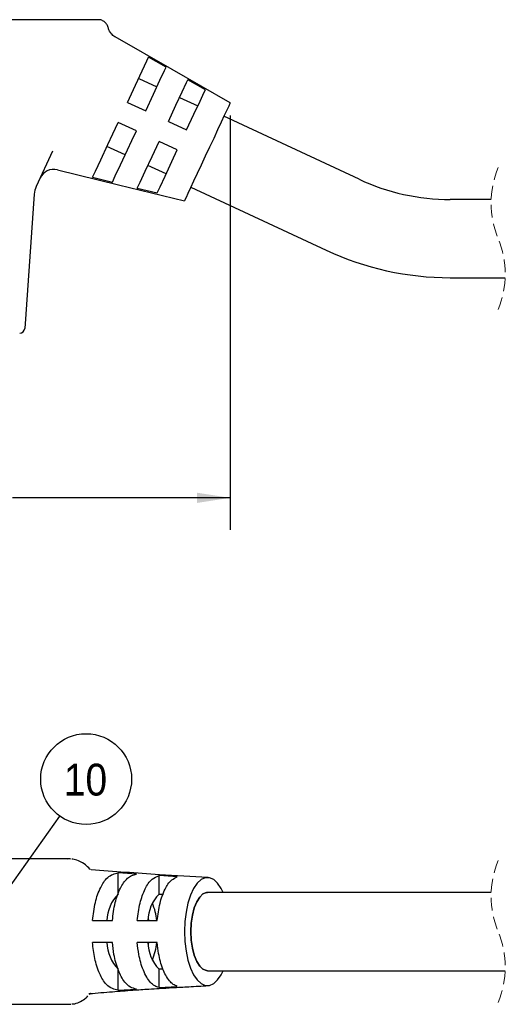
# Model space of a CAD drawing. Header units: millimetres. Extents: x 22 to 427, y 5 to 272.
# Tile 12 of 21: x 109 to 158, y 156 to 255. Entities that reach past the tile are written whole.
import ezdxf

# ---------------------------------------------------------------- set-up
doc = ezdxf.new("R2010")
doc.units = ezdxf.units.MM
doc.linetypes.add('HIDDEN', pattern=[1.905, 1.27, -0.635])
doc.layers.add('TEXT', color=140, linetype='Continuous')
doc.styles.add('SLDTEXTSTYLE0', font='Gothic.ttf', dxfattribs={"width": 0.913})
doc.styles.get("Standard").update_dxf_attribs({"font": 'Gothic.ttf'})
doc.dimstyles.new('SLDDIMSTYLE0', dxfattribs={"dimtxt": 3.175, "dimasz": 3.302, "dimexe": 0, "dimexo": 0.0625, "dimgap": 0.79375, "dimtad": 0, "dimtih": 1, "dimtoh": 1, "dimdec": 1, "dimrnd": 1e-09, "dimzin": 12, "dimdsep": 46, "dimtxsty": 'SLDTEXTSTYLE0', "dimsah": 1, "dimcen": 0.09, "dimadec": 0, "dimazin": 3, "dimtfac": 1, "dimtdec": 1, "dimtofl": 0, "dimtmove": 0, "dimatfit": 3, "dimfxl": 0, "dimfrac": 2, "dimtolj": 1, "dimtzin": 12, "dimarcsym": 0})
doc.dimstyles.new('SLDDIMSTYLE2', dxfattribs={"dimtxt": 0.18, "dimasz": 1.016, "dimexe": 0, "dimexo": 0.0625, "dimgap": 0, "dimtad": 0, "dimtih": 1, "dimtoh": 1, "dimdec": 0, "dimrnd": 1e-09, "dimzin": 0, "dimdsep": 46, "dimtxsty": 'Standard', "dimblk1": 'DOT', "dimblk2": 'DOT', "dimsah": 1, "dimcen": 0.09, "dimadec": 0, "dimazin": 0, "dimtfac": 1.016, "dimtdec": 0, "dimtofl": 0, "dimtmove": 0, "dimatfit": 3, "dimldrblk": 'DOT', "dimfxl": 0, "dimfrac": 2, "dimtolj": 1, "dimtzin": 0, "dimarcsym": 0})

# ---------------------------------------------------------------- blocks, each defined once
blk = doc.blocks.new('_D_5')
at = {"layer": 'TEXT', "color": 140}
for p, q in [((130.461, 245.056), (130.461, 203.763)), ((54.104, 231.314), (54.104, 203.763)), ((94.538, 209.458), (93.571, 209.458)), ((93.571, 209.458), (93.571, 204.417)), ((106.175, 209.458), (107.143, 209.458)), ((107.143, 209.458), (107.143, 204.417)), ((54.104, 206.938), (75.811, 206.938)), ((130.461, 206.938), (108.754, 206.938)), ((93.571, 204.417), (94.538, 204.417)), ((107.143, 204.417), (106.175, 204.417))]:
    blk.add_line(p, q, dxfattribs=at)
for points in [[(54.104, 206.938), (57.406, 206.43), (57.406, 207.446)], [(130.461, 206.938), (127.159, 207.446), (127.159, 206.43)]]:
    blk.add_solid(points, dxfattribs=at)
at = {"layer": 'TEXT', "color": 140, "char_height": 3.175, "attachment_point": 1, "style": 'SLDTEXTSTYLE0'}
for s, insert in [('76.4mm', (76.455, 208.473)), ('3.01in', (94.538, 208.473))]:
    blk.add_mtext(s, dxfattribs=dict(at, insert=insert))
blk = doc.blocks.new('SW_NOTE_6')
at = {"layer": 'TEXT', "color": 0}
blk.add_circle((2.621, 3.691), 4.527, dxfattribs=at)
at = {"layer": 'TEXT', "color": 0, "insert": (2.557, 5.229), "char_height": 3.175, "attachment_point": 2, "style": 'SLDTEXTSTYLE0'}
blk.add_mtext('10', dxfattribs=at)
blk = doc.blocks.new('_DOT')
at = {"color": 0, "linetype": 'ByBlock', "lineweight": -2}
blk.add_line((-0.5, 0), (-1, 0), dxfattribs=at)
at = {"color": 0, "linetype": 'ByBlock', "const_width": 0.5}
blk.add_lwpolyline([(-0.25, 0, 1), (0.25, 0, 1)], format="xyb", close=True, dxfattribs=at)

msp = doc.modelspace()

# ---------------------------------------------------------------- linework, layer by layer
at = {"color": 7, "linetype": 'Continuous', "lineweight": 25}
for p, q in [((117.322, 254.609), (65.341, 254.609)), ((124.061, 249.875), (122.321, 250.875)), ((121.336, 248.764), (123.149, 247.919)), ((127.977, 247.624), (126.236, 248.624)), ((125.415, 246.862), (127.227, 246.017)), ((120.22, 246.37), (122.033, 245.525)), ((124.298, 244.468), (126.111, 243.623)), ((143.295, 238.699), (129.832, 244.977)), ((121.103, 243.531), (119.29, 244.376)), ((119.986, 241.137), (118.174, 241.982)), ((125.181, 241.629), (123.369, 242.474)), ((112.765, 241.503), (111.121, 237.979)), ((124.065, 239.235), (122.252, 240.08)), ((116.735, 238.897), (118.718, 238.416)), ((121.196, 237.815), (123.179, 237.335)), ((126.536, 237.908), (139.998, 231.63)), ((110.92, 237.202), (109.985, 223.824)), ((156.448, 236.685), (152.381, 236.685)), ((152.381, 228.885), (157.849, 228.885)), ((114.392, 170.939), (95.793, 170.939)), ((121.103, 169.424), (119.29, 169.54)), ((119.29, 167.431), (119.29, 169.54)), ((125.181, 169.154), (123.369, 169.277)), ((123.369, 167.431), (123.369, 169.277)), ((123.369, 167.431), (123.794, 167.431)), ((141.647, 167.589), (128.184, 167.589)), ((152.381, 167.589), (141.647, 167.589)), ((156.448, 167.589), (152.381, 167.589)), ((122.291, 165.016), (122.321, 164.789)), ((116.735, 164.789), (118.718, 164.789)), ((121.196, 164.789), (123.179, 164.789)), ((118.718, 162.589), (116.735, 162.589)), ((123.179, 162.589), (121.196, 162.589)), ((122.321, 162.589), (122.292, 162.409)), ((119.29, 157.839), (119.29, 159.948)), ((123.369, 158.101), (123.369, 159.948)), ((123.753, 159.948), (123.369, 159.948)), ((128.184, 159.789), (141.647, 159.789)), ((141.647, 159.789), (152.381, 159.789)), ((152.381, 159.789), (157.849, 159.789)), ((123.369, 158.101), (125.181, 158.224)), ((116.38, 157.513), (116.534, 157.537)), ((119.29, 157.839), (121.103, 157.955)), ((95.8, 156.439), (114.392, 156.439))]:
    msp.add_line(p, q, dxfattribs=at)
at = {"color": 7, "linetype": 'Continuous', "lineweight": 25, "flags": 128}
for points in [[(130.461, 246.326), (124.669, 249.647), (119.001, 252.898)], [(120.22, 246.37), (121.019, 248.083), (121.687, 249.516), (122.151, 250.51), (122.321, 250.875)], [(122.033, 245.525), (122.811, 247.194), (123.46, 248.585), (123.906, 249.543), (124.061, 249.875)], [(124.298, 244.468), (125.053, 246.086), (125.677, 247.425), (126.102, 248.336), (126.236, 248.624)], [(126.111, 243.623), (126.847, 245.201), (127.453, 246.5), (127.859, 247.372), (127.977, 247.624)], [(130.461, 246.326), (130.422, 246.243), (130.307, 245.997), (130.12, 245.595), (129.867, 245.052), (129.556, 244.386), (129.199, 243.619), (128.807, 242.779), (128.394, 241.893), (127.974, 240.992), (127.56, 240.106), (127.169, 239.266), (126.811, 238.499), (126.501, 237.833), (126.247, 237.29), (126.06, 236.888), (125.945, 236.642), (125.906, 236.559)], [(116.735, 238.897), (117.024, 239.517), (117.551, 240.646), (118.255, 242.157), (118.764, 243.248), (119.29, 244.376)], [(118.718, 238.416), (119.005, 239.031), (119.525, 240.147), (120.22, 241.637), (120.654, 242.569), (121.103, 243.531)], [(121.196, 237.815), (121.48, 238.424), (121.992, 239.523), (122.676, 240.988), (123.369, 242.474)], [(123.179, 237.335), (123.461, 237.939), (123.967, 239.025), (124.642, 240.472), (125.181, 241.629)], [(113.241, 239.64), (119.314, 238.163), (125.906, 236.559)], [(129.755, 167.589), (129.556, 167.99), (129.199, 168.513), (128.807, 168.872), (128.394, 169.055), (127.974, 169.055), (127.56, 168.872), (127.169, 168.513), (126.811, 167.99), (126.501, 167.32), (126.247, 166.526), (126.06, 165.636), (125.945, 164.68), (125.906, 163.689)], [(126.536, 163.689), (126.574, 164.528), (126.688, 165.327), (126.872, 166.05), (127.117, 166.662), (127.412, 167.135), (127.743, 167.447), (128.094, 167.584), (128.184, 167.589)], [(128.184, 167.589), (128.094, 167.584), (127.743, 167.447), (127.412, 167.135), (127.117, 166.662), (126.872, 166.05), (126.688, 165.327), (126.574, 164.528), (126.536, 163.689)], [(125.906, 163.689), (125.945, 162.699), (126.06, 161.743), (126.247, 160.853), (126.501, 160.059), (126.811, 159.389), (127.169, 158.866), (127.56, 158.506), (127.974, 158.324), (128.394, 158.324), (128.807, 158.506), (129.199, 158.866), (129.556, 159.389), (129.755, 159.789)], [(128.184, 159.789), (128.094, 159.795), (127.743, 159.932), (127.412, 160.244), (127.117, 160.717), (126.872, 161.329), (126.688, 162.052), (126.574, 162.851), (126.536, 163.689)], [(126.536, 163.689), (126.574, 162.851), (126.688, 162.052), (126.872, 161.329), (127.117, 160.717), (127.412, 160.244), (127.743, 159.932), (128.094, 159.795), (128.184, 159.789)]]:
    msp.add_lwpolyline(points, dxfattribs=at)
at = {"color": 7, "linetype": 'Continuous', "lineweight": 25}
for centre, radius, start, end in [((112.873, 238.186), 1.5, 75.70687, 154.98379), ((152.381, 258.185), 21.5, 245.00001, 269.99999), ((113.115, 237.049), 2.2, 155.00061, 175.99943), ((152.381, 258.185), 29.3, 244.99999, 270.00001), ((109.486, 223.859), 0.5, 270.0006, 355.99885), ((114.392, 169.761), 1.178, 81.47283, 98.84115), ((122.108, 164.684), 3.935, 135.7208, 178.45969), ((126.186, 164.684), 3.935, 135.72051, 178.45984), ((117.198, 164.174), 5.983, 5.90748, 23.11125), ((122.108, 162.695), 3.935, 181.54031, 224.2792), ((126.186, 162.695), 3.935, 181.54016, 224.27949), ((117.075, 163.237), 6.108, 337.06643, 353.91484), ((114.392, 157.617), 1.178, 261.15874, 278.5288)]:
    msp.add_arc(centre, radius, start, end, dxfattribs=at)
at = {"color": 7, "linetype": 'HIDDEN', "lineweight": 18}
for centre, radius, start, end in [((165.639, 236.322), 9.198, 157.38014, 202.61986), ((148.659, 229.247), 9.197, 337.38014, 22.61986), ((165.639, 167.227), 9.198, 157.38014, 202.61986), ((148.659, 160.152), 9.197, 337.38014, 22.61986)]:
    msp.add_arc(centre, radius, start, end, dxfattribs=at)
at = {"color": 7, "linetype": 'Continuous', "lineweight": 25}
for points, knots in [([(118.284, 253.83), (118.267, 253.899), (118.223, 254.074), (118.041, 254.326), (117.748, 254.531), (117.482, 254.619), (117.337, 254.604), (117.317, 254.601)], [0, 0, 0, 0, 0.157282, 0.404485, 0.672866, 0.955102, 1, 1, 1, 1]), ([(119, 252.903), (118.991, 252.907), (118.835, 252.968), (118.618, 253.193), (118.391, 253.512), (118.324, 253.737), (118.295, 253.835)], [0, 0, 0, 0, 0.025819, 0.418535, 0.745947, 1, 1, 1, 1]), ([(116.462, 169.928), (116.321, 170.075), (116.03, 170.38), (115.49, 170.696), (115.026, 170.886), (114.751, 170.899), (114.679, 170.902)], [0, 0, 0, 0, 0.291161, 0.604689, 0.896541, 1, 1, 1, 1]), ([(116.55, 169.875), (116.524, 169.874), (116.495, 169.874), (116.467, 169.879), (116.464, 169.88)], [0, 0, 0, 0, 0.8917192, 1, 1, 1, 1]), ([(128.249, 169.076), (126.632, 169.164), (122.745, 169.375), (118.864, 169.683), (116.598, 169.863)], [0, 0, 0, 0, 0.415989, 1, 1, 1, 1]), ([(116.735, 164.789), (116.809, 165.399), (116.946, 166.532), (117.448, 167.997), (118.057, 168.983), (118.733, 169.423), (119.109, 169.502), (119.29, 169.54)], [0, 0, 0, 0, 0.318263, 0.591296, 0.801554, 0.904589, 1, 1, 1, 1]), ([(118.718, 164.789), (118.792, 165.389), (118.928, 166.503), (119.422, 167.944), (120.014, 168.886), (120.626, 169.307), (120.948, 169.386), (121.103, 169.424)], [0, 0, 0, 0, 0.326361, 0.606111, 0.821456, 0.914393, 1, 1, 1, 1]), ([(121.196, 164.789), (121.269, 165.378), (121.403, 166.472), (121.896, 167.864), (122.514, 168.912), (123.124, 169.173), (123.369, 169.277)], [0, 0, 0, 0, 0.338057, 0.627534, 0.850273, 1, 1, 1, 1]), ([(123.179, 164.789), (123.251, 165.369), (123.385, 166.444), (123.871, 167.815), (124.457, 168.793), (124.992, 169.06), (125.181, 169.154)], [0, 0, 0, 0, 0.348178, 0.646062, 0.87515, 1, 1, 1, 1]), ([(119.29, 157.839), (119.092, 157.88), (118.664, 157.97), (117.961, 158.507), (117.366, 159.57), (116.92, 161.001), (116.797, 162.063), (116.735, 162.589)], [0, 0, 0, 0, 0.104031, 0.225458, 0.445006, 0.725399, 1, 1, 1, 1]), ([(121.103, 157.955), (120.903, 158.007), (120.458, 158.124), (119.794, 158.774), (119.233, 159.892), (118.867, 161.245), (118.762, 162.191), (118.718, 162.589)], [0, 0, 0, 0, 0.110189, 0.246264, 0.484705, 0.78292, 1, 1, 1, 1]), ([(123.369, 158.101), (123.221, 158.15), (122.899, 158.257), (122.48, 158.634), (122.101, 159.17), (121.667, 160.089), (121.347, 161.255), (121.241, 162.19), (121.196, 162.589)], [0, 0, 0, 0, 0.088076, 0.19226, 0.314217, 0.462625, 0.770288, 1, 1, 1, 1]), ([(125.181, 158.224), (125.045, 158.284), (124.746, 158.413), (124.199, 158.975), (123.67, 160.018), (123.321, 161.327), (123.22, 162.224), (123.179, 162.589)], [0, 0, 0, 0, 0.088132, 0.193738, 0.460015, 0.779828, 1, 1, 1, 1]), ([(116.441, 157.508), (117.2, 157.573), (118.641, 157.695), (120.612, 157.847), (122.17, 157.949), (123.485, 158.03), (124.81, 158.109), (126.431, 158.202), (127.613, 158.268), (128.254, 158.303)], [0, 0, 0, 0, 0.193138, 0.366238, 0.500908, 0.588693, 0.700204, 0.8373, 1, 1, 1, 1]), ([(114.693, 156.473), (114.737, 156.474), (114.984, 156.481), (115.423, 156.655), (115.921, 156.922), (116.18, 157.174), (116.284, 157.275)], [0, 0, 0, 0, 0.072252, 0.406306, 0.76123, 1, 1, 1, 1]), ([(116.532, 157.536), (116.503, 157.494), (116.47, 157.446), (116.423, 157.411), (116.418, 157.408)], [0, 0, 0, 0, 0.886887, 1, 1, 1, 1])]:
    msp.add_open_spline(points, degree=3, knots=knots, dxfattribs=at)

# ---------------------------------------------------------------- block references
at = {"layer": 'TEXT', "color": 140}
msp.add_blockref('SW_NOTE_6', (113.482, 175.199), dxfattribs=at)

# ---------------------------------------------------------------- dimensions: what is measured, and where the dimension line sits
dim = msp.add_linear_dim(base=(130.461, 206.938), p1=(54.104, 232.584), p2=(130.461, 246.326), dimstyle='SLDDIMSTYLE0', dxfattribs=at)
dim.commit()
dim.dimension.update_dxf_attribs({"geometry": '_D_5', "text_midpoint": (92.283, 206.938), "dimtype": 160})

# ---------------------------------------------------------------- leaders
msp.add_leader([(105.458, 163.898), (113.482, 175.199)], dimstyle='SLDDIMSTYLE2', dxfattribs=at)

doc.saveas('drawing.dxf')
